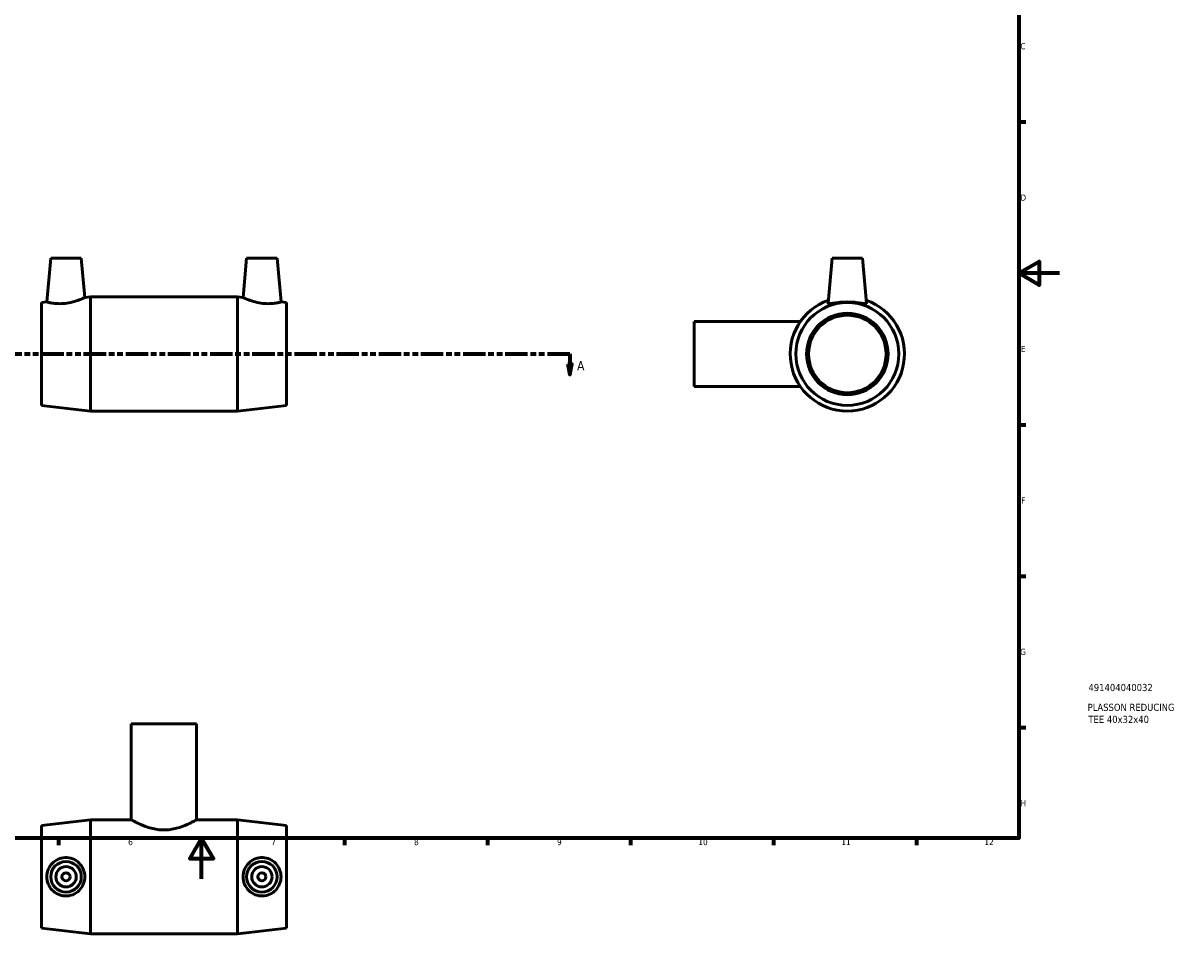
# Model space of a CAD drawing. Header units: millimetres. Extents: x 0 to 900, y -27 to 858.
# Tile 2 of 3: x 333 to 900, y -27 to 420. Entities that reach past the tile are written whole.
import ezdxf

# ---------------------------------------------------------------- set-up
doc = ezdxf.new("R2010")
doc.units = ezdxf.units.MM
doc.linetypes.add('DOUBLE_DASH_CHAIN', pattern=[1.2403, 0.6614, -0.0827, 0.1654, -0.0827, 0.1654, -0.0827])
for name, color, linetype, lineweight in [('Border (ANSI)', 7, 'Continuous', 70), ('Section Line (ANSI)', 7, 'DOUBLE_DASH_CHAIN', 70), ('Title (ISO)', 7, 'Continuous', 50), ('Visible (ANSI)', 7, 'Continuous', 50)]:
    doc.layers.add(name, color=color, linetype=linetype, lineweight=lineweight)
doc.styles.add('Label Text (ANSI)', font='tahoma.ttf')
doc.styles.add('Note Text (ANSI)', font='tahoma.ttf')
doc.styles.add('Note Text (ISO)', font='tahoma.ttf')

# ---------------------------------------------------------------- blocks, each defined once
blk = doc.blocks.new('Borders Default Border')
at = {"layer": 'Border (ANSI)'}
for p, q in [((821, 371.25), (824.45, 371.25)), ((821, 222.75), (824.45, 222.75)), ((821, 148.5), (824.45, 148.5)), ((821, 74.25), (824.45, 74.25)), ((350.42, 20), (350.42, 16.55)), ((490.58, 20), (490.58, 16.55)), ((560.67, 20), (560.67, 16.55)), ((630.75, 20), (630.75, 16.55)), ((700.83, 20), (700.83, 16.55)), ((770.92, 20), (770.92, 16.55))]:
    blk.add_line(p, q, dxfattribs=at)
at = {"layer": 'Border (ANSI)', "flags": 128}
for points in [[(20, 20), (20, 574), (821, 574), (821, 20), (20, 20)], [(841, 297), (821, 297), (831, 302.77), (831, 291.23), (821, 297)], [(420.5, 0), (420.5, 20), (414.73, 10), (426.27, 10), (420.5, 20)]]:
    blk.add_lwpolyline(points, dxfattribs=at)
at = {"layer": 'Border (ANSI)', "attachment_point": 7, "style": 'Note Text (ANSI)'}
for s, insert, char_height in [('C', (821.8, 406.8), 3.05), ('D', (821.81, 332.6), 3.05), ('E', (822.05, 258.35), 3.05), ('F', (822.14, 184.1), 3.05), ('G', (821.66, 109.79), 3.05), ('H', (821.81, 35.6), 3.05), ('6', (384.49, 16.49), 3.05), ('7', (454.6, 16.55), 3.05), ('8', (524.63, 16.48), 3.05), ('9', (594.7, 16.49), 3.05), ('10', (663.96, 16.49), 3.048), ('11', (734.04, 16.55), 3.048), ('12', (804.13, 16.55), 3.048)]:
    blk.add_mtext(s, dxfattribs=dict(at, insert=insert, char_height=char_height))
blk = doc.blocks.new('Title Blocks ISO')
at = {"layer": 'Title (ISO)', "style": 'Note Text (ISO)'}
for tag, p in [('PART_NUMBER_001', (34.13, 72.11)), ('DESCRIPTION_001', (33.74, 62.38)), ('DESCRIPTION_002', (34.09, 56.47))]:
    blk.add_attdef(tag, p, '', height=3.5, dxfattribs=at)
blk = doc.blocks.new('2dTransSection0')
at = {"layer": 'Section Line (ANSI)', "linetype": 'DOUBLE_DASH_CHAIN', "ltscale": 16.661339}
blk.add_line((300.62, 257.43), (601, 257.43), dxfattribs=at)
at = {"layer": 'Section Line (ANSI)', "linetype": 'Continuous'}
for p, q in [((300.62, 257.43), (311.68, 257.43)), ((300.62, 257.43), (300.62, 252.43)), ((589.93, 257.43), (601, 257.43)), ((601, 257.43), (601, 252.43)), ((299.62, 252.43), (300.62, 247.43)), ((301.62, 252.43), (299.62, 252.43)), ((300.62, 252.43), (300.62, 247.43)), ((300.62, 247.43), (301.62, 252.43)), ((600, 252.43), (601, 247.43)), ((602, 252.43), (600, 252.43)), ((601, 252.43), (601, 247.43)), ((601, 247.43), (602, 252.43))]:
    blk.add_line(p, q, dxfattribs=at)
at = {"layer": 'Section Line (ANSI)', "linetype": 'Continuous', "flags": 128}
for points in [[(299.62, 252.43), (300.62, 247.43), (301.62, 252.43), (299.62, 252.43)], [(600, 252.43), (601, 247.43), (602, 252.43), (600, 252.43)]]:
    blk.add_lwpolyline(points, dxfattribs=at)
at = {"layer": 'Section Line (ANSI)'}
for points in [[(299.62, 252.43), (300.62, 247.43), (301.62, 252.43), (299.62, 252.43)], [(600, 252.43), (601, 247.43), (602, 252.43), (600, 252.43)]]:
    blk.add_solid(points, dxfattribs=at)
at = {"layer": 'Section Line (ANSI)', "char_height": 4.57, "attachment_point": 7, "style": 'Label Text (ANSI)'}
for insert in [(293.26, 249.36), (604.47, 249.36)]:
    blk.add_mtext('A', dxfattribs=dict(at, insert=insert))

msp = doc.modelspace()

# ---------------------------------------------------------------- linework, layer by layer
at = {"layer": 'Visible (ANSI)'}
for p, q in [((346.531, 304.427), (344.651, 282.933)), ((346.531, 304.427), (361.531, 304.427)), ((361.531, 304.427), (363.222, 285.1)), ((442.531, 304.427), (440.84, 285.1)), ((457.531, 304.427), (442.531, 304.427)), ((457.531, 304.427), (459.412, 282.933)), ((729.464, 304.427), (727.528, 282.297)), ((729.464, 304.427), (744.464, 304.427)), ((744.464, 304.427), (746.4, 282.297)), ((363.222, 285.1), (366.031, 285.427)), ((366.031, 229.427), (366.031, 285.427)), ((366.031, 285.427), (438.031, 285.427)), ((438.031, 229.427), (438.031, 285.427)), ((440.84, 285.1), (438.031, 285.427)), ((342.031, 282.627), (344.651, 282.933)), ((342.031, 232.227), (342.031, 282.627)), ((462.031, 282.627), (459.412, 282.933)), ((462.031, 232.227), (462.031, 282.627)), ((661.964, 273.427), (661.964, 241.427)), ((661.964, 273.427), (713.985, 273.427)), ((661.964, 241.427), (713.985, 241.427)), ((342.031, 232.227), (366.031, 229.427)), ((366.031, 229.427), (438.031, 229.427)), ((462.031, 232.227), (438.031, 229.427)), ((418.031, 76.029), (386.031, 76.029)), ((386.031, 76.029), (386.031, 29.029)), ((418.031, 76.029), (418.031, 29.029)), ((342.031, 26.229), (366.031, 29.029)), ((366.031, -26.971), (366.031, 29.029)), ((366.031, 29.029), (386.031, 29.029)), ((418.031, 29.029), (438.031, 29.029)), ((438.031, -26.971), (438.031, 29.029)), ((462.031, 26.229), (438.031, 29.029)), ((342.031, -24.171), (342.031, 26.229)), ((462.031, -24.171), (462.031, 26.229)), ((342.031, -24.171), (366.031, -26.971)), ((366.031, -26.971), (438.031, -26.971)), ((462.031, -24.171), (438.031, -26.971))]:
    msp.add_line(p, q, dxfattribs=at)
for centre, radius in [((736.964, 257.427), 25.2), ((736.964, 257.427), 20), ((736.964, 257.427), 19), ((354.031, 1.029), 7.5), ((354.031, 1.029), 5), ((450.031, 1.029), 7.5), ((450.031, 1.029), 5), ((354.031, 1.029), 2), ((450.031, 1.029), 2)]:
    msp.add_circle(centre, radius, dxfattribs=at)
msp.add_arc((736.964, 257.427), 28, 109.40192, 70.59808, dxfattribs=at)
for points, knots in [([(363.222, 285.1), (363.222, 285.1), (362.976, 284.983), (361.998, 284.553), (361.267, 284.243), (359.576, 283.612), (358.492, 283.246), (356.101, 282.625), (354.792, 282.376), (353.55, 282.24)], [4.2356738, 4.2356738, 4.2356738, 4.2356738, 4.6008362, 4.6008362, 4.9659985, 4.9659985, 5.3411305, 5.3411305, 5.7162625, 5.7162625, 5.7162625, 5.7162625]), ([(450.512, 282.24), (449.27, 282.376), (447.961, 282.625), (445.57, 283.246), (444.486, 283.612), (442.796, 284.243), (442.065, 284.553), (441.087, 284.983), (440.84, 285.1), (440.84, 285.1)], [0, 0, 0, 0, 0.375132, 0.375132, 0.750264, 0.750264, 1.1154264, 1.1154264, 1.4805887, 1.4805887, 1.4805887, 1.4805887]), ([(353.55, 282.24), (352.416, 282.116), (351.211, 282.075), (349.011, 282.155), (348.016, 282.271), (346.449, 282.517), (345.771, 282.663), (344.871, 282.873), (344.651, 282.933), (344.651, 282.933)], [0, 0, 0, 0, 0.3426955, 0.3426955, 0.6853911, 0.6853911, 1.0314668, 1.0314668, 1.3775425, 1.3775425, 1.3775425, 1.3775425]), ([(459.412, 282.933), (459.412, 282.933), (459.191, 282.873), (458.292, 282.663), (457.613, 282.517), (456.046, 282.271), (455.051, 282.155), (452.852, 282.075), (451.647, 282.116), (450.512, 282.24)], [4.33872, 4.33872, 4.33872, 4.33872, 4.6847957, 4.6847957, 5.0308714, 5.0308714, 5.373567, 5.373567, 5.7162625, 5.7162625, 5.7162625, 5.7162625]), ([(746.393, 282.24), (746.346, 282.116), (746.07, 282.075), (745.059, 282.155), (744.326, 282.271), (742.666, 282.517), (741.622, 282.663), (739.348, 282.873), (738.117, 282.933), (735.81, 282.933), (734.579, 282.873), (732.305, 282.663), (731.262, 282.517), (729.602, 282.271), (728.868, 282.155), (727.858, 282.075), (727.582, 282.116), (727.528, 282.258), (727.526, 282.277), (727.528, 282.298)], [0, 0, 0, 0, 0.3426955, 0.3426955, 0.6853911, 0.6853911, 1.0314668, 1.0314668, 1.3775425, 1.3775425, 1.7236182, 1.7236182, 2.069694, 2.069694, 2.4123895, 2.4123895, 2.755085, 2.755085, 2.8031955, 2.8031955, 2.8031955, 2.8031955]), ([(418.031, 29.029), (418.031, 29.029), (417.93, 28.971), (417.513, 28.735), (417.197, 28.559), (416.373, 28.113), (415.863, 27.844), (414.697, 27.262), (414.04, 26.948), (411.947, 26.024), (410.182, 25.336), (407.242, 24.572), (406.214, 24.362), (404.126, 24.079), (403.067, 24.007), (400.996, 24.007), (399.937, 24.079), (397.849, 24.362), (396.82, 24.572), (393.88, 25.336), (392.115, 26.024), (390.022, 26.948), (389.365, 27.262), (388.199, 27.844), (387.69, 28.113), (386.865, 28.559), (386.549, 28.735), (386.132, 28.971), (386.031, 29.029), (386.031, 29.029)], [2.4784317, 2.4784317, 2.4784317, 2.4784317, 2.787445, 2.787445, 3.0964584, 3.0964584, 3.4054717, 3.4054717, 3.714485, 3.714485, 4.3356742, 4.3356742, 4.6462688, 4.6462688, 4.9568634, 4.9568634, 5.267458, 5.267458, 5.5780526, 5.5780526, 6.1992418, 6.1992418, 6.5082551, 6.5082551, 6.8172685, 6.8172685, 7.1262818, 7.1262818, 7.4352951, 7.4352951, 7.4352951, 7.4352951]), ([(353.55, -8.4), (352.416, -8.353), (351.211, -8.077), (349.011, -7.067), (348.016, -6.333), (346.449, -4.673), (345.771, -3.63), (344.871, -1.356), (344.651, -0.125), (344.651, 2.182), (344.871, 3.413), (345.771, 5.687), (346.449, 6.731), (348.016, 8.391), (349.011, 9.124), (351.211, 10.135), (352.416, 10.411), (354.792, 10.509), (356.101, 10.295), (358.492, 9.349), (359.576, 8.618), (361.267, 6.935), (361.998, 5.877), (362.976, 3.533), (363.222, 2.246), (363.222, -0.188), (362.976, -1.475), (361.998, -3.819), (361.267, -4.878), (359.576, -6.561), (358.492, -7.292), (356.101, -8.238), (354.792, -8.452), (353.55, -8.4)], [0, 0, 0, 0, 0.3426955, 0.3426955, 0.6853911, 0.6853911, 1.0314668, 1.0314668, 1.3775425, 1.3775425, 1.7236182, 1.7236182, 2.069694, 2.069694, 2.4123895, 2.4123895, 2.755085, 2.755085, 3.130217, 3.130217, 3.505349, 3.505349, 3.8705114, 3.8705114, 4.2356738, 4.2356738, 4.6008362, 4.6008362, 4.9659985, 4.9659985, 5.3411305, 5.3411305, 5.7162625, 5.7162625, 5.7162625, 5.7162625]), ([(450.512, -8.4), (449.27, -8.452), (447.961, -8.238), (445.57, -7.292), (444.486, -6.561), (442.796, -4.878), (442.065, -3.819), (441.087, -1.475), (440.84, -0.188), (440.84, 2.246), (441.087, 3.533), (442.065, 5.877), (442.796, 6.935), (444.486, 8.618), (445.57, 9.349), (447.961, 10.295), (449.27, 10.509), (451.647, 10.411), (452.852, 10.135), (455.051, 9.124), (456.046, 8.391), (457.613, 6.731), (458.292, 5.687), (459.191, 3.413), (459.412, 2.182), (459.412, -0.125), (459.191, -1.356), (458.292, -3.63), (457.613, -4.673), (456.046, -6.333), (455.051, -7.067), (452.852, -8.077), (451.647, -8.353), (450.512, -8.4)], [0, 0, 0, 0, 0.375132, 0.375132, 0.750264, 0.750264, 1.1154264, 1.1154264, 1.4805887, 1.4805887, 1.8457511, 1.8457511, 2.2109135, 2.2109135, 2.5860455, 2.5860455, 2.9611775, 2.9611775, 3.303873, 3.303873, 3.6465685, 3.6465685, 3.9926443, 3.9926443, 4.33872, 4.33872, 4.6847957, 4.6847957, 5.0308714, 5.0308714, 5.373567, 5.373567, 5.7162625, 5.7162625, 5.7162625, 5.7162625])]:
    msp.add_open_spline(points, degree=3, knots=knots, dxfattribs=at)
msp.add_open_spline([(746.399, 282.298), (746.401, 282.277), (746.399, 282.258), (746.393, 282.24)], degree=3, dxfattribs=at)

# ---------------------------------------------------------------- block references
msp.add_blockref('Borders Default Border', (0, 0))
msp.add_blockref('Title Blocks ISO', (821, 20)).add_auto_attribs({'PART_NUMBER_001': '491404040032', 'DESCRIPTION_001': 'PLASSON REDUCING', 'DESCRIPTION_002': 'TEE 40x32x40'})
at = {"layer": 'Section Line (ANSI)'}
msp.add_blockref('2dTransSection0', (0, 0), dxfattribs=at)

doc.saveas('drawing.dxf')
